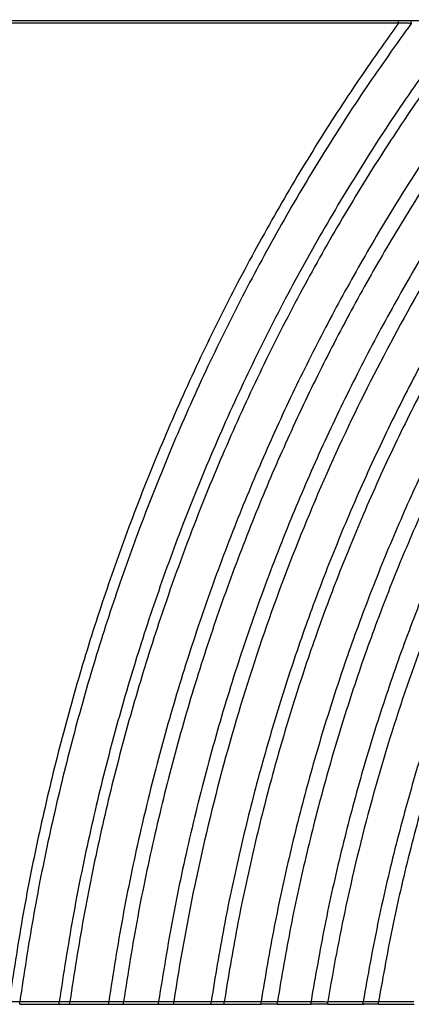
# Model space of a CAD drawing. Header units: millimetres. Extents: x 105 to 2940, y 116 to 1558.
# Tile 2 of 38: x 408 to 552, y 116 to 478. Entities that reach past the tile are written whole.
import ezdxf

# ---------------------------------------------------------------- set-up
doc = ezdxf.new("R2010")
doc.units = ezdxf.units.MM
doc.layers.add('FORMAT', color=7, linetype='Continuous')
doc.styles.add('SLDTEXTSTYLE0', font='TXT', dxfattribs={"width": 0.605})
doc.dimstyles.new('SLDDIMSTYLE1', dxfattribs={"dimtxt": 3.081982, "dimasz": 2, "dimexe": 0, "dimexo": 0.0625, "dimgap": 0.770496, "dimtad": 1, "dimrnd": 1e-09, "dimzin": 12, "dimdsep": 46, "dimtxsty": 'SLDTEXTSTYLE0', "dimsah": 1, "dimcen": 0.09, "dimadec": 0, "dimazin": 3, "dimtfac": 1, "dimtofl": 0, "dimtmove": 0, "dimatfit": 3, "dimfxl": 1, "dimfrac": 2, "dimtolj": 1, "dimtzin": 12, "dimarcsym": 0})

# ---------------------------------------------------------------- blocks, each defined once
blk = doc.blocks.new('_D_5')
at = {"layer": 'FORMAT'}
for p, q in [((184.76, 477.76), (184.76, 690.93)), ((184.76, 689.94), (2044.76, 689.94)), ((2044.76, 477.76), (2044.76, 690.93))]:
    blk.add_line(p, q, dxfattribs=at)
for points in [[(184.76, 689.94), (186.76, 689.44), (186.76, 690.44)], [(2044.76, 689.94), (2042.76, 690.44), (2042.76, 689.44)]]:
    blk.add_solid(points, dxfattribs=at)
at = {"layer": 'FORMAT', "insert": (1110.06, 694.03), "char_height": 3.175, "attachment_point": 1, "style": 'SLDTEXTSTYLE0'}
blk.add_mtext('1860', dxfattribs=at)

msp = doc.modelspace()

# ---------------------------------------------------------------- linework, layer by layer
at = {"color": 7, "linetype": 'Continuous', "lineweight": 25}
for p, q in [((184.76, 477.731), (547.073, 477.731)), ((547.012, 476.765), (184.76, 476.765)), ((551.737, 477.731), (569.815, 477.731)), ((407.636, 115.91), (422.242, 115.91)), ((407.672, 116.895), (407.673, 116.91)), ((407.673, 116.91), (422.201, 116.91)), ((422.201, 116.91), (422.203, 116.924)), ((426.072, 115.91), (440.425, 115.91)), ((426.113, 116.892), (426.114, 116.91)), ((426.114, 116.91), (440.388, 116.91)), ((440.388, 116.91), (440.389, 116.923)), ((445.81, 115.91), (458.801, 115.91)), ((445.847, 116.893), (445.849, 116.91)), ((445.849, 116.91), (458.76, 116.91)), ((458.76, 116.91), (458.761, 116.925)), ((464.337, 115.91), (478.155, 115.91)), ((464.378, 116.891), (464.38, 116.91)), ((464.38, 116.91), (478.106, 116.91)), ((478.106, 116.91), (478.108, 116.928)), ((482.874, 115.91), (496.515, 115.91)), ((482.923, 116.887), (482.924, 116.91)), ((482.924, 116.91), (496.468, 116.91)), ((496.468, 116.91), (496.47, 116.928)), ((502.44, 115.91), (514.905, 115.91)), ((502.487, 116.888), (502.488, 116.91)), ((502.488, 116.91), (514.855, 116.91)), ((514.855, 116.91), (514.856, 116.929)), ((521.03, 115.91), (534.121, 115.91)), ((521.081, 116.885), (521.082, 116.91)), ((521.082, 116.91), (534.064, 116.91)), ((534.064, 116.91), (534.066, 116.932)), ((539.638, 115.91), (552.782, 115.91)), ((539.695, 116.881), (539.698, 116.91)), ((539.698, 116.91), (552.725, 116.91))]:
    msp.add_line(p, q, dxfattribs=at)
at = {"color": 7, "linetype": 'Continuous', "lineweight": 25, "flags": 128}
msp.add_lwpolyline([(547.053, 476.821), (547.053, 476.821), (547.033, 476.822)], dxfattribs=at)
at = {"color": 7, "linetype": 'Continuous', "lineweight": 25}
for points, knots in [([(547.012, 476.765), (541.438, 468.909), (530.206, 453.08), (514.409, 428.359), (499.292, 402.724), (484.996, 376.143), (471.555, 348.66), (459.034, 320.299), (447.81, 291.919), (437.829, 263.614), (429.038, 235.467), (421.175, 206.688), (414.303, 177.3), (408.356, 147.347), (405.308, 127.103), (403.776, 116.922)], [0, 0, 0, 0, 0.0738642, 0.1488428, 0.2249155, 0.3020592, 0.3802553, 0.4594918, 0.5397634, 0.6142563, 0.689624, 0.7658723, 0.8430094, 0.9210476, 1, 1, 1, 1]), ([(551.754, 476.705), (546.152, 468.871), (534.863, 453.082), (518.983, 428.411), (503.783, 402.817), (489.405, 376.266), (475.884, 348.802), (463.287, 320.451), (451.992, 292.071), (441.948, 263.757), (433.099, 235.593), (425.185, 206.789), (418.268, 177.37), (412.282, 147.379), (409.215, 127.106), (407.673, 116.91)], [0, 0, 0, 0, 0.0737962, 0.1487193, 0.2247488, 0.3018617, 0.3800387, 0.4592675, 0.5395427, 0.6140486, 0.6894387, 0.7657188, 0.8428973, 0.9209867, 1, 1, 1, 1]), ([(569.745, 476.765), (564.03, 469.009), (552.509, 453.374), (536.288, 428.89), (520.747, 403.443), (506.034, 376.994), (492.186, 349.592), (479.274, 321.26), (467.691, 292.859), (457.385, 264.491), (448.301, 236.241), (440.176, 207.321), (433.074, 177.756), (426.929, 147.59), (423.784, 127.188), (422.203, 116.924)], [0, 0, 0, 0, 0.0735243, 0.1482254, 0.224082, 0.3010712, 0.3791721, 0.4583708, 0.5386606, 0.6132186, 0.6886981, 0.7651055, 0.8424495, 0.9207433, 1, 1, 1, 1]), ([(574.56, 476.695), (568.816, 468.963), (557.235, 453.372), (540.927, 428.944), (525.297, 403.542), (510.496, 377.127), (496.563, 349.746), (483.569, 321.425), (471.91, 293.025), (461.535, 264.646), (452.39, 236.379), (444.208, 207.432), (437.058, 177.833), (430.871, 147.625), (427.706, 127.19), (426.114, 116.91)], [0, 0, 0, 0, 0.0734496, 0.1480898, 0.2238987, 0.3008538, 0.3789337, 0.458124, 0.5384177, 0.6129902, 0.6884943, 0.7649366, 0.8423261, 0.9206762, 1, 1, 1, 1]), ([(592.494, 476.765), (587.36, 470.088), (577.017, 456.636), (562.315, 435.622), (548.116, 413.825), (534.536, 391.208), (521.601, 367.805), (509.361, 343.633), (497.861, 318.713), (486.969, 292.654), (476.776, 265.447), (467.381, 237.086), (458.975, 208.012), (451.627, 178.252), (445.271, 147.854), (442.023, 127.278), (440.389, 116.923)], [0, 0, 0, 0, 0.0639426, 0.1288411, 0.1946785, 0.2614411, 0.3291126, 0.3976793, 0.4671322, 0.5374666, 0.612095, 0.6876953, 0.7642747, 0.8418425, 0.9204132, 1, 1, 1, 1]), ([(599.34, 476.699), (594.169, 470.054), (583.746, 456.662), (568.928, 435.725), (554.612, 413.992), (540.914, 391.426), (527.863, 368.06), (515.509, 343.911), (503.899, 319.001), (492.901, 292.938), (482.606, 265.714), (473.115, 237.322), (464.622, 208.204), (457.199, 178.387), (450.778, 147.92), (447.499, 127.291), (445.849, 116.91)], [0, 0, 0, 0, 0.0638396, 0.1286518, 0.1944188, 0.2611267, 0.3287596, 0.3973031, 0.4667477, 0.5370887, 0.6117395, 0.6873781, 0.7640119, 0.8416506, 0.9203088, 1, 1, 1, 1]), ([(615.832, 476.765), (610.562, 470.195), (599.937, 456.952), (584.819, 436.201), (570.199, 414.622), (556.198, 392.173), (542.847, 368.889), (530.2, 344.787), (518.306, 319.89), (507.031, 293.805), (496.473, 266.522), (486.735, 238.037), (478.02, 208.791), (470.402, 178.812), (463.814, 148.153), (460.453, 127.381), (458.761, 116.925)], [0, 0, 0, 0, 0.0635774, 0.1281704, 0.1937589, 0.260328, 0.3278627, 0.3963473, 0.4657712, 0.536129, 0.6108368, 0.6865727, 0.7633448, 0.8411634, 0.9200437, 1, 1, 1, 1]), ([(622.99, 476.691), (620.372, 473.539), (601.363, 450.242), (567.818, 403.206), (527.274, 329.559), (494.303, 248.3), (474.615, 176.122), (466.535, 131.197), (464.38, 116.91)], [0.9078831, 0.9078831, 0.9078831, 0.9078831, 0.910714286, 0.928571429, 0.946428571, 0.964285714, 0.982142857, 0.990306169, 0.990306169, 0.990306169, 0.990306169]), ([(640.852, 476.765), (635.429, 470.321), (624.49, 457.323), (608.905, 436.883), (593.809, 415.56), (579.329, 393.311), (565.503, 370.168), (552.391, 346.15), (540.043, 321.28), (528.916, 296.473), (518.946, 271.832), (510.069, 247.446), (501.966, 222.452), (494.663, 196.873), (488.215, 170.726), (482.567, 144.049), (479.6, 126.005), (478.108, 116.928)], [0, 0, 0, 0, 0.0631458, 0.1273798, 0.1926763, 0.259018, 0.3263909, 0.3947783, 0.4641677, 0.5345524, 0.5986018, 0.663454, 0.7291147, 0.79559, 0.8628888, 0.9310226, 1, 1, 1, 1]), ([(647.085, 476.675), (641.626, 470.266), (630.61, 457.334), (614.91, 436.979), (599.697, 415.728), (585.098, 393.535), (571.154, 370.434), (557.925, 346.443), (545.464, 321.585), (534.231, 296.776), (524.165, 272.121), (515.201, 247.71), (507.018, 222.68), (499.641, 197.053), (493.13, 170.85), (487.426, 144.106), (484.431, 126.013), (482.924, 116.91)], [0, 0, 0, 0, 0.0630323, 0.1271723, 0.1923926, 0.258675, 0.3260055, 0.3943676, 0.4637481, 0.5341399, 0.5982093, 0.6630942, 0.7288004, 0.7953343, 0.8627047, 0.9309238, 1, 1, 1, 1]), ([(665.083, 476.765), (660.087, 471.122), (650.009, 459.742), (635.544, 441.871), (621.454, 423.24), (607.837, 403.813), (594.805, 383.737), (582.394, 363.035), (570.629, 341.737), (559.478, 319.737), (548.908, 296.894), (538.976, 273.214), (529.738, 248.705), (521.301, 223.543), (513.695, 197.751), (506.981, 171.349), (501.103, 144.378), (498.021, 126.117), (496.47, 116.928)], [0, 0, 0, 0, 0.0561068, 0.1131575, 0.1711243, 0.22999, 0.2897428, 0.3492826, 0.409657, 0.4708571, 0.532878, 0.5970088, 0.6619938, 0.7278392, 0.7945521, 0.8621418, 0.9306213, 1, 1, 1, 1]), ([(673.062, 476.676), (668.022, 471.076), (657.854, 459.78), (643.25, 442.019), (629.016, 423.482), (615.254, 404.133), (602.076, 384.117), (589.52, 363.459), (577.614, 342.188), (566.324, 320.198), (555.62, 297.349), (545.559, 273.648), (536.198, 249.101), (527.648, 223.885), (519.94, 198.024), (513.136, 171.539), (507.179, 144.47), (504.059, 126.137), (502.488, 116.91)], [0, 0, 0, 0, 0.0559586, 0.1128859, 0.1707506, 0.2295339, 0.2892231, 0.3487191, 0.4090683, 0.4702611, 0.5322923, 0.5964517, 0.6614834, 0.7273933, 0.7941893, 0.8618808, 0.9304811, 1, 1, 1, 1]), ([(689.896, 476.765), (684.757, 471.258), (674.385, 460.142), (659.467, 442.618), (644.907, 424.283), (630.813, 405.096), (617.303, 385.204), (604.418, 364.632), (592.189, 343.408), (580.583, 321.428), (569.571, 298.553), (559.215, 274.787), (549.575, 250.139), (540.766, 224.786), (532.825, 198.753), (525.815, 172.061), (519.68, 144.754), (516.472, 126.247), (514.856, 116.929)], [0, 0, 0, 0, 0.0556228, 0.1122716, 0.1699077, 0.2285072, 0.2880551, 0.3474535, 0.4077464, 0.4689234, 0.5309785, 0.5952024, 0.660339, 0.7263942, 0.7933765, 0.861296, 0.9301669, 1, 1, 1, 1]), ([(698.349, 476.667), (685.577, 463.506), (657.532, 432.004), (617.292, 376.229), (579.678, 308.825), (548.875, 234.214), (530.621, 168.936), (523.02, 128.784), (521.082, 116.91)], [0.896336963, 0.896336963, 0.896336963, 0.896336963, 0.910714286, 0.928571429, 0.946428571, 0.964285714, 0.982142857, 0.989504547, 0.989504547, 0.989504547, 0.989504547]), ([(716.515, 476.765), (711.221, 471.419), (700.523, 460.619), (685.104, 443.509), (670.012, 425.53), (655.373, 406.63), (641.313, 386.961), (627.88, 366.545), (615.112, 345.412), (602.978, 323.459), (591.45, 300.547), (580.597, 276.679), (570.487, 251.865), (561.242, 226.283), (552.905, 199.961), (545.548, 172.92), (539.113, 145.209), (535.757, 126.404), (534.066, 116.932)], [0, 0, 0, 0, 0.0550317, 0.1111928, 0.1684341, 0.2267185, 0.2860255, 0.345257, 0.405454, 0.4666051, 0.5287024, 0.5930392, 0.6583583, 0.7246653, 0.7919703, 0.8602843, 0.9296232, 1, 1, 1, 1]), ([(724.36, 476.65), (719.022, 471.357), (708.231, 460.658), (692.667, 443.682), (677.419, 425.818), (662.619, 407.015), (648.396, 387.42), (634.799, 367.059), (621.869, 345.96), (609.576, 324.022), (597.892, 301.104), (586.888, 277.211), (576.635, 252.351), (567.258, 226.704), (558.8, 200.297), (551.337, 173.154), (544.812, 145.322), (541.411, 126.428), (539.698, 116.91)], [0, 0, 0, 0, 0.054843, 0.1108487, 0.1679652, 0.226151, 0.285383, 0.3445626, 0.4047297, 0.4658729, 0.5279838, 0.5923564, 0.6577333, 0.72412, 0.7915268, 0.8599653, 0.9294518, 1, 1, 1, 1]), ([(547.033, 476.822), (547.032, 476.81), (547.029, 476.79), (547.018, 476.773), (547.012, 476.765)], [0, 0, 0, 0, 0.5431533, 1, 1, 1, 1]), ([(547.033, 476.822), (547.035, 476.933), (547.039, 477.156), (547.05, 477.445), (547.061, 477.633), (547.07, 477.707), (547.073, 477.729), (547.073, 477.731)], [0, 0, 0, 0, 0.2691561, 0.5382875, 0.8076055, 0.9824742, 1, 1, 1, 1]), ([(551.754, 476.705), (551.754, 476.705), (551.597, 476.705), (550.864, 476.711), (549.413, 476.738), (547.999, 476.763), (547.173, 476.821), (547.053, 476.821), (547.053, 476.821)], [0, 0, 0, 0, 0.0000127, 0.0999962, 0.4697139, 0.9239429, 0.9999873, 1, 1, 1, 1]), ([(547.073, 477.731), (547.208, 477.728), (548.028, 477.711), (549.413, 477.7), (550.834, 477.712), (551.565, 477.727), (551.737, 477.731)], [0, 0, 0, 0, 0.0868233, 0.5289909, 0.8892233, 1, 1, 1, 1]), ([(551.776, 476.765), (551.774, 476.877), (551.771, 477.102), (551.761, 477.401), (551.749, 477.615), (551.741, 477.702), (551.737, 477.729), (551.737, 477.731)], [0, 0, 0, 0, 0.257449, 0.5148934, 0.7724778, 0.9829487, 1, 1, 1, 1]), ([(551.776, 476.765), (551.775, 476.753), (551.772, 476.732), (551.76, 476.714), (551.754, 476.705)], [0, 0, 0, 0, 0.5215592, 1, 1, 1, 1]), ([(403.776, 116.922), (403.776, 116.922), (403.946, 116.922), (404.565, 116.893), (405.491, 116.886), (406.587, 116.877), (407.354, 116.895), (407.671, 116.895), (407.671, 116.895)], [0, 0, 0, 0, 0.0000171, 0.1462957, 0.4488701, 0.7272659, 0.9999829, 1, 1, 1, 1]), ([(407.636, 115.913), (407.636, 115.912), (407.64, 115.907), (407.646, 115.928), (407.653, 115.975), (407.66, 116.05), (407.665, 116.15), (407.669, 116.27), (407.672, 116.409), (407.674, 116.562), (407.674, 116.726), (407.673, 116.838), (407.672, 116.895)], [0, 0, 0, 0, 0.0313211, 0.1405016, 0.2464894, 0.3555452, 0.4614384, 0.5703929, 0.6762638, 0.7852021, 0.8910578, 1, 1, 1, 1]), ([(407.671, 116.895), (407.671, 116.895), (407.671, 116.895), (407.672, 116.895), (407.672, 116.895)], [0, 0, 0, 0, 0.0524403, 1, 1, 1, 1]), ([(422.243, 115.922), (422.239, 115.921), (422.228, 115.92), (422.214, 116.049), (422.203, 116.273), (422.198, 116.573), (422.2, 116.798), (422.201, 116.91)], [0, 0, 0, 0, 0.15159341, 0.36389347, 0.57595613, 0.787979, 1, 1, 1, 1]), ([(422.203, 116.924), (422.203, 116.924), (422.373, 116.924), (422.991, 116.891), (423.925, 116.883), (425.026, 116.872), (425.796, 116.892), (426.111, 116.892), (426.111, 116.892)], [0, 0, 0, 0, 0.000017, 0.1456044, 0.4475763, 0.7298233, 0.999983, 1, 1, 1, 1]), ([(422.243, 115.915), (422.779, 115.9), (424.053, 115.864), (425.331, 115.894), (426.072, 115.912)], [0, 0, 0, 0, 0.4201839, 1, 1, 1, 1]), ([(426.071, 115.923), (426.075, 115.922), (426.086, 115.918), (426.099, 116.04), (426.11, 116.259), (426.116, 116.556), (426.114, 116.78), (426.113, 116.892)], [0, 0, 0, 0, 0.1365085, 0.3525954, 0.5684377, 0.7842142, 1, 1, 1, 1]), ([(426.111, 116.892), (426.111, 116.892), (426.112, 116.892), (426.112, 116.892), (426.113, 116.892)], [0, 0, 0, 0, 0.04141194, 1, 1, 1, 1]), ([(440.427, 115.921), (440.422, 115.921), (440.412, 115.92), (440.399, 116.049), (440.389, 116.273), (440.385, 116.573), (440.387, 116.798), (440.388, 116.91)], [0, 0, 0, 0, 0.1547675, 0.366241, 0.5775161, 0.7887585, 1, 1, 1, 1]), ([(440.389, 116.923), (440.389, 116.923), (440.708, 116.923), (441.603, 116.882), (442.916, 116.874), (444.362, 116.864), (445.411, 116.893), (445.846, 116.893), (445.846, 116.893)], [0, 0, 0, 0, 0.00001219, 0.19581542, 0.46168846, 0.73286609, 0.99998781, 1, 1, 1, 1]), ([(440.426, 115.916), (440.983, 115.901), (442.428, 115.862), (444.234, 115.869), (445.466, 115.903), (445.809, 115.913)], [0, 0, 0, 0, 0.3109127, 0.80777, 1, 1, 1, 1]), ([(445.809, 115.923), (445.813, 115.921), (445.822, 115.918), (445.835, 116.04), (445.845, 116.26), (445.85, 116.557), (445.848, 116.781), (445.847, 116.893)], [0, 0, 0, 0, 0.1392761, 0.3546491, 0.569787, 0.7848964, 1, 1, 1, 1]), ([(445.846, 116.893), (445.846, 116.893), (445.847, 116.893), (445.847, 116.893), (445.847, 116.893)], [0, 0, 0, 0, 0.0432968, 1, 1, 1, 1]), ([(458.802, 115.921), (458.798, 115.921), (458.787, 115.92), (458.772, 116.049), (458.762, 116.273), (458.756, 116.573), (458.759, 116.798), (458.76, 116.91)], [0, 0, 0, 0, 0.1530107, 0.3649743, 0.5766707, 0.7883366, 1, 1, 1, 1]), ([(458.761, 116.925), (458.761, 116.925), (459.1, 116.925), (460.022, 116.878), (461.377, 116.869), (462.853, 116.858), (463.931, 116.891), (464.377, 116.891), (464.377, 116.891)], [0, 0, 0, 0, 0.0000118, 0.202345, 0.4617672, 0.7343442, 0.9999882, 1, 1, 1, 1]), ([(458.802, 115.915), (459.287, 115.901), (460.631, 115.86), (462.489, 115.861), (463.842, 115.9), (464.336, 115.915)], [0, 0, 0, 0, 0.2638479, 0.7311488, 1, 1, 1, 1]), ([(464.336, 115.923), (464.34, 115.921), (464.351, 115.917), (464.365, 116.039), (464.376, 116.259), (464.381, 116.555), (464.379, 116.779), (464.378, 116.891)], [0, 0, 0, 0, 0.14219996, 0.3568723, 0.57127693, 0.78563439, 1, 1, 1, 1]), ([(464.377, 116.891), (464.377, 116.891), (464.377, 116.891), (464.378, 116.891), (464.378, 116.891)], [0, 0, 0, 0, 0.03826158, 1, 1, 1, 1]), ([(478.156, 115.921), (478.151, 115.921), (478.138, 115.92), (478.121, 116.049), (478.108, 116.274), (478.102, 116.573), (478.105, 116.798), (478.106, 116.91)], [0, 0, 0, 0, 0.1545405, 0.3661802, 0.5774984, 0.7887484, 1, 1, 1, 1]), ([(478.108, 116.928), (478.108, 116.928), (478.326, 116.928), (479.097, 116.881), (480.257, 116.87), (481.604, 116.857), (482.539, 116.887), (482.921, 116.887), (482.921, 116.887)], [0, 0, 0, 0, 0.0000138, 0.1518329, 0.4540031, 0.7350198, 0.9999862, 1, 1, 1, 1]), ([(478.156, 115.916), (478.76, 115.891), (479.433, 115.863), (480.11, 115.871), (480.179, 115.872)], [0, 0, 0, 0, 0.898469, 1, 1, 1, 1]), ([(480.179, 115.872), (480.919, 115.872), (481.822, 115.872), (482.714, 115.905), (482.874, 115.911)], [0, 0, 0, 0, 0.8201958, 1, 1, 1, 1]), ([(482.874, 115.923), (482.878, 115.922), (482.89, 115.918), (482.906, 116.038), (482.919, 116.256), (482.926, 116.552), (482.924, 116.775), (482.923, 116.887)], [0, 0, 0, 0, 0.1322054, 0.3494676, 0.5663542, 0.7831746, 1, 1, 1, 1]), ([(482.921, 116.887), (482.921, 116.887), (482.921, 116.887), (482.921, 116.887), (482.921, 116.887), (482.922, 116.887), (482.923, 116.887)], [-0.0000000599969, -0.0000000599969, -0.0000000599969, -0.0000000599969, 0, 0, 0, 0.0000018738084, 0.0000018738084, 0.0000018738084, 0.0000018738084]), ([(496.515, 115.922), (496.511, 115.922), (496.499, 115.922), (496.483, 116.05), (496.471, 116.274), (496.465, 116.573), (496.467, 116.798), (496.468, 116.91)], [0, 0, 0, 0, 0.1429979, 0.3575262, 0.5717219, 0.7858626, 1, 1, 1, 1]), ([(496.47, 116.928), (496.47, 116.928), (496.756, 116.928), (497.737, 116.872), (499.19, 116.861), (500.859, 116.848), (502.01, 116.887), (502.485, 116.887), (502.485, 116.887)], [0, 0, 0, 0, 0.00001105, 0.15886791, 0.46239672, 0.73623826, 0.99998895, 1, 1, 1, 1]), ([(496.532, 115.944), (496.532, 115.942), (496.529, 115.93), (496.525, 115.923), (496.522, 115.916)], [0, 0, 0, 0, 0.1171104, 1, 1, 1, 1]), ([(502.423, 115.944), (502.421, 115.944), (501.895, 115.925), (500.842, 115.899), (499.202, 115.888), (497.763, 115.905), (496.857, 115.934), (496.532, 115.944)], [0, 0, 0, 0, 0.001303, 0.269125, 0.5369438, 0.8337306, 1, 1, 1, 1]), ([(502.423, 115.944), (502.423, 115.942), (502.426, 115.932), (502.436, 115.903), (502.453, 115.911), (502.471, 116.035), (502.483, 116.257), (502.49, 116.552), (502.488, 116.776), (502.487, 116.888)], [0, 0, 0, 0, 0.00971276, 0.07009837, 0.25657753, 0.44268869, 0.62849499, 0.81424675, 1, 1, 1, 1]), ([(502.485, 116.887), (502.485, 116.887), (502.485, 116.888), (502.486, 116.888), (502.487, 116.888)], [0, 0, 0, 0, 0.0309586, 1, 1, 1, 1]), ([(514.905, 115.922), (514.9, 115.922), (514.887, 115.922), (514.87, 116.05), (514.857, 116.274), (514.851, 116.573), (514.853, 116.798), (514.855, 116.91)], [0, 0, 0, 0, 0.1432753, 0.3577717, 0.5718918, 0.7859445, 1, 1, 1, 1]), ([(514.856, 116.929), (514.856, 116.929), (515.153, 116.929), (516.168, 116.87), (517.675, 116.837), (519.395, 116.899), (520.601, 116.766), (521.078, 116.885), (521.078, 116.885)], [0, 0, 0, 0, 0.0000107, 0.159379, 0.4626344, 0.7373138, 0.9999891, 1, 1, 1, 1]), ([(514.923, 115.944), (514.923, 115.942), (514.919, 115.93), (514.916, 115.923), (514.912, 115.916)], [0, 0, 0, 0, 0.1128609, 1, 1, 1, 1]), ([(521.013, 115.944), (520.47, 115.927), (519.384, 115.893), (517.687, 115.882), (516.196, 115.901), (515.26, 115.932), (514.923, 115.944)], [0, 0, 0, 0, 0.2682667, 0.53669, 0.8329729, 1, 1, 1, 1]), ([(521.013, 115.944), (521.013, 115.942), (521.016, 115.932), (521.019, 115.925), (521.021, 115.919)], [0, 0, 0, 0, 0.1362276, 1, 1, 1, 1]), ([(521.03, 115.923), (521.035, 115.922), (521.047, 115.918), (521.064, 116.037), (521.077, 116.254), (521.084, 116.55), (521.082, 116.773), (521.081, 116.885)], [0, 0, 0, 0, 0.1295334, 0.3474828, 0.5650412, 0.7825212, 1, 1, 1, 1]), ([(521.078, 116.885), (521.078, 116.885), (521.079, 116.885), (521.08, 116.885), (521.081, 116.885)], [0, 0, 0, 0, 0.0267615, 1, 1, 1, 1]), ([(534.121, 115.922), (534.116, 115.922), (534.101, 115.922), (534.082, 116.05), (534.067, 116.274), (534.06, 116.574), (534.063, 116.798), (534.064, 116.91)], [0, 0, 0, 0, 0.1439374, 0.3583682, 0.5722937, 0.7861443, 1, 1, 1, 1]), ([(534.066, 116.932), (534.066, 116.932), (534.328, 116.932), (535.232, 116.868), (536.598, 116.854), (538.169, 116.838), (539.252, 116.881), (539.693, 116.881), (539.693, 116.881)], [0, 0, 0, 0, 0.0000118, 0.1555042, 0.4572824, 0.7385309, 0.9999882, 1, 1, 1, 1]), ([(534.142, 115.944), (534.142, 115.943), (534.138, 115.93), (534.134, 115.923), (534.13, 115.916)], [0, 0, 0, 0, 0.1051631, 1, 1, 1, 1]), ([(539.618, 115.944), (539.13, 115.926), (538.146, 115.891), (536.614, 115.88), (535.273, 115.9), (534.442, 115.932), (534.142, 115.944)], [0, 0, 0, 0, 0.2686022, 0.5417587, 0.8347254, 1, 1, 1, 1]), ([(539.618, 115.944), (539.619, 115.943), (539.622, 115.932), (539.625, 115.926), (539.628, 115.92)], [0, 0, 0, 0, 0.13153744, 1, 1, 1, 1]), ([(539.638, 115.924), (539.643, 115.922), (539.657, 115.917), (539.676, 116.035), (539.691, 116.251), (539.699, 116.546), (539.697, 116.769), (539.695, 116.881)], [0, 0, 0, 0, 0.1276789, 0.3462014, 0.5642031, 0.7820902, 1, 1, 1, 1]), ([(539.693, 116.881), (539.693, 116.881), (539.694, 116.881), (539.695, 116.881), (539.695, 116.881)], [0, 0, 0, 0, 0.0214661, 1, 1, 1, 1])]:
    msp.add_open_spline(points, degree=3, knots=knots, dxfattribs=at)

# ---------------------------------------------------------------- dimensions: what is measured, and where the dimension line sits
at = {"layer": 'FORMAT'}
dim = msp.add_linear_dim(base=(2044.76, 689.939), p1=(184.76, 476.765), p2=(2044.76, 476.765), dimstyle='SLDDIMSTYLE1', dxfattribs=at)
dim.commit()
dim.dimension.update_dxf_attribs({"geometry": '_D_5', "text_midpoint": (1114.76, 689.939), "dimtype": 160})

doc.saveas('drawing.dxf')
